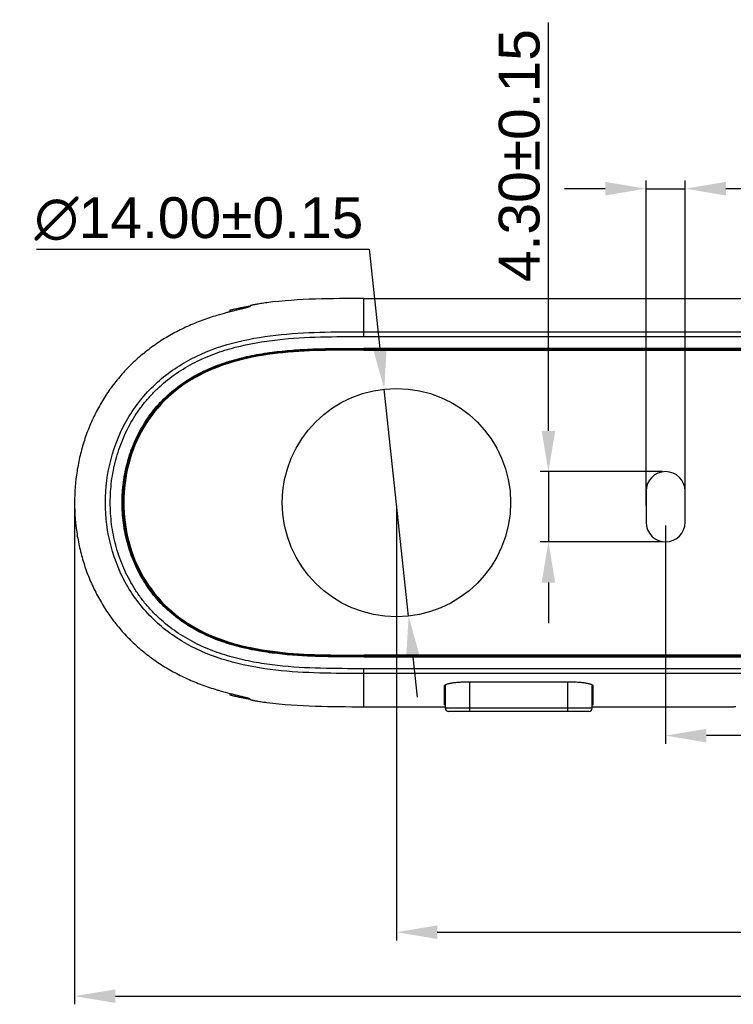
# Model space of a CAD drawing. Header units: millimetres. Extents: x 2556 to 2984, y -1556 to -1254.
# Tile 19 of 53: x 2661 to 2705, y -1418 to -1357. Entities that reach past the tile are written whole.
import ezdxf

# ---------------------------------------------------------------- set-up
doc = ezdxf.new("R2010")
doc.units = ezdxf.units.MM
doc.layers.add('02___PRT_ALL_AXES', color=7, linetype='Continuous')
doc.layers.add('06___PRT_ALL_SURFS', color=7, linetype='Continuous')
doc.styles.add('HANA', font='arial.ttf')
doc.dimstyles.new('HANA$0', dxfattribs={"dimtxt": 2.5, "dimasz": 2.5, "dimexe": 0.5, "dimexo": 0.2, "dimgap": 0.5, "dimtad": 1, "dimzin": 1, "dimdsep": 46, "dimtxsty": 'HANA', "dimcen": 0, "dimclrd": 3, "dimclre": 3, "dimclrt": 4, "dimadec": 0, "dimazin": 0, "dimtfac": 1, "dimtmove": 0, "dimatfit": 3, "dimfxl": 0, "dimtzin": 0, "dimarcsym": 0})
doc.dimstyles.new('HANA$3', dxfattribs={"dimtxt": 2.5, "dimasz": 2.5, "dimexe": 0.5, "dimexo": 0.2, "dimgap": 0.5, "dimtad": 1, "dimtih": 1, "dimtoh": 1, "dimzin": 1, "dimdsep": 46, "dimtxsty": 'HANA', "dimcen": 0, "dimclrd": 3, "dimclre": 3, "dimclrt": 4, "dimadec": 0, "dimazin": 0, "dimtfac": 1, "dimtmove": 0, "dimatfit": 3, "dimfxl": 0, "dimtzin": 0, "dimarcsym": 0})

# ---------------------------------------------------------------- blocks, each defined once
blk = doc.blocks.new('*D37')
at = {"color": 4, "lineweight": -2}
for p, q in [((2662.006, -1371.442), (2682.395, -1371.442)), ((2682.395, -1371.442), (2683.048, -1377.541)), ((2684.806, -1393.947), (2683.315, -1380.027)), ((2685.072, -1396.433), (2685.338, -1398.919))]:
    blk.add_line(p, q, dxfattribs=at)
at = {"color": 4}
for points in [[(2682.634, -1377.586), (2683.463, -1377.497), (2683.315, -1380.027)], [(2685.486, -1396.389), (2684.658, -1396.478), (2684.806, -1393.947)]]:
    blk.add_solid(points, dxfattribs=at)
at = {"layer": 'Defpoints', "color": 0}
for p in [(2683.315, -1380.027), (2684.806, -1393.947)]:
    blk.add_point(p, dxfattribs=at)
at = {"color": 3, "insert": (2671.951, -1369.596), "char_height": 2.5, "attachment_point": 5, "style": 'HANA'}
blk.add_mtext('∅14.00%%p0.15', dxfattribs=at)
blk = doc.blocks.new('*D41')
at = {"color": 7, "lineweight": -2}
for p, q in [((2699.36, -1387.16), (2699.36, -1367.238)), ((2701.76, -1387.16), (2701.76, -1367.238))]:
    blk.add_line(p, q, dxfattribs=at)
at = {"color": 4, "lineweight": -2}
for p, q in [((2696.86, -1367.738), (2694.36, -1367.738)), ((2699.36, -1367.738), (2701.76, -1367.738)), ((2712.772, -1367.738), (2704.26, -1367.738)), ((2728.541, -1367.738), (2712.772, -1367.738))]:
    blk.add_line(p, q, dxfattribs=at)
at = {"color": 4}
for points in [[(2696.86, -1368.155), (2696.86, -1367.322), (2699.36, -1367.738)], [(2704.26, -1367.322), (2704.26, -1368.155), (2701.76, -1367.738)]]:
    blk.add_solid(points, dxfattribs=at)
at = {"layer": 'Defpoints', "color": 0}
for p in [(2701.76, -1367.738), (2699.36, -1387.36), (2701.76, -1387.36)]:
    blk.add_point(p, dxfattribs=at)
at = {"color": 3, "insert": (2720.907, -1365.962), "char_height": 2.5, "attachment_point": 5, "style": 'HANA'}
blk.add_mtext('2.40%%p0.15', dxfattribs=at)
blk = doc.blocks.new('*D42')
at = {"color": 4, "lineweight": -2}
for p, q in [((2693.378, -1382.587), (2693.378, -1357.545)), ((2693.378, -1385.087), (2693.378, -1389.387)), ((2693.378, -1391.887), (2693.378, -1394.387))]:
    blk.add_line(p, q, dxfattribs=at)
at = {"color": 7, "lineweight": -2}
for p, q in [((2700.36, -1385.087), (2692.878, -1385.087)), ((2700.36, -1389.387), (2692.878, -1389.387))]:
    blk.add_line(p, q, dxfattribs=at)
at = {"color": 4}
for points in [[(2692.961, -1382.587), (2693.794, -1382.587), (2693.378, -1385.087)], [(2693.794, -1391.887), (2692.961, -1391.887), (2693.378, -1389.387)]]:
    blk.add_solid(points, dxfattribs=at)
at = {"layer": 'Defpoints', "color": 0}
for p in [(2700.56, -1385.087), (2693.378, -1389.387), (2700.56, -1389.387)]:
    blk.add_point(p, dxfattribs=at)
at = {"color": 3, "insert": (2691.6, -1365.709), "char_height": 2.5, "attachment_point": 5, "rotation": 90, "style": 'HANA'}
blk.add_mtext('4.30%%p0.15', dxfattribs=at)
blk = doc.blocks.new('*D43')
at = {"color": 7, "lineweight": -2}
for p, q in [((2684.06, -1387.187), (2684.06, -1413.825)), ((2734.06, -1387.187), (2734.06, -1413.825))]:
    blk.add_line(p, q, dxfattribs=at)
at = {"color": 4, "lineweight": -2}
for p, q in [((2686.56, -1413.325), (2731.56, -1413.325)), ((2757.816, -1413.325), (2734.06, -1413.325)), ((2775.485, -1413.325), (2757.816, -1413.325))]:
    blk.add_line(p, q, dxfattribs=at)
at = {"color": 4}
for points in [[(2686.56, -1412.909), (2686.56, -1413.742), (2684.06, -1413.325)], [(2731.56, -1413.742), (2731.56, -1412.909), (2734.06, -1413.325)]]:
    blk.add_solid(points, dxfattribs=at)
at = {"layer": 'Defpoints', "color": 0}
for p in [(2684.06, -1386.987), (2734.06, -1386.987), (2734.06, -1413.325)]:
    blk.add_point(p, dxfattribs=at)
at = {"color": 3, "insert": (2766.901, -1411.549), "char_height": 2.5, "attachment_point": 5, "style": 'HANA'}
blk.add_mtext('50.00%%p0.15', dxfattribs=at)
blk = doc.blocks.new('*D46')
at = {"color": 7, "lineweight": -2}
for p, q in [((2709.06, -1387.187), (2709.06, -1401.772)), ((2700.56, -1388.387), (2700.56, -1401.772))]:
    blk.add_line(p, q, dxfattribs=at)
at = {"color": 4, "lineweight": -2}
for p, q in [((2706.56, -1401.272), (2703.06, -1401.272)), ((2759.666, -1401.272), (2709.06, -1401.272)), ((2775.397, -1401.272), (2759.666, -1401.272))]:
    blk.add_line(p, q, dxfattribs=at)
at = {"color": 4}
for points in [[(2703.06, -1400.855), (2703.06, -1401.688), (2700.56, -1401.272)], [(2706.56, -1401.688), (2706.56, -1400.855), (2709.06, -1401.272)]]:
    blk.add_solid(points, dxfattribs=at)
at = {"layer": 'Defpoints', "color": 0}
for p in [(2709.06, -1386.987), (2700.56, -1388.187), (2700.56, -1401.272)]:
    blk.add_point(p, dxfattribs=at)
at = {"color": 3, "insert": (2767.782, -1399.495), "char_height": 2.5, "attachment_point": 5, "style": 'HANA'}
blk.add_mtext('8.50%%p0.15', dxfattribs=at)
blk = doc.blocks.new('*D47')
at = {"color": 4, "lineweight": -2}
for p, q in [((2650.833, -1387.187), (2650.833, -1417.747)), ((2740.292, -1387.187), (2740.292, -1417.747))]:
    blk.add_line(p, q, dxfattribs=at)
at = {"color": 3, "lineweight": -2}
for p, q in [((2653.333, -1417.247), (2737.792, -1417.247)), ((2740.292, -1417.247), (2762.401, -1417.247))]:
    blk.add_line(p, q, dxfattribs=at)
at = {"color": 3}
for points in [[(2653.333, -1416.831), (2653.333, -1417.664), (2650.833, -1417.247)], [(2737.792, -1417.664), (2737.792, -1416.831), (2740.292, -1417.247)]]:
    blk.add_solid(points, dxfattribs=at)
at = {"layer": 'Defpoints', "color": 0}
for p in [(2650.833, -1386.987), (2740.292, -1386.987), (2740.292, -1417.247)]:
    blk.add_point(p, dxfattribs=at)
at = {"color": 3, "insert": (2753.329, -1415.47), "char_height": 2.5, "attachment_point": 5, "style": 'HANA'}
blk.add_mtext('89.46%%p0.30', dxfattribs=at)

msp = doc.modelspace()

# ---------------------------------------------------------------- linework, layer by layer
at = {"color": 7, "linetype": 'Continuous'}
for p, q in [((2682.06, -1376.805), (2682.06, -1374.528)), ((2673.86, -1375.286), (2673.86, -1375.174)), ((2674.791, -1375.037), (2674.769, -1375.06)), ((2674.791, -1375.037), (2674.791, -1375.055)), ((2675.122, -1374.91), (2675.059, -1374.975)), ((2673.858, -1375.286), (2673.844, -1375.29)), ((2682.06, -1376.512), (2736.06, -1376.512)), ((2682.06, -1376.805), (2736.06, -1376.805)), ((2682.06, -1377.527), (2682.06, -1377.564)), ((2736.06, -1377.527), (2682.06, -1377.527)), ((2682.06, -1377.564), (2682.06, -1377.568)), ((2682.06, -1377.634), (2682.06, -1377.568)), ((2682.06, -1377.568), (2736.06, -1377.568)), ((2682.06, -1377.634), (2736.06, -1377.634)), ((2682.019, -1396.41), (2682.019, -1396.34)), ((2736.101, -1396.34), (2682.06, -1396.34)), ((2736.101, -1396.406), (2682.019, -1396.406)), ((2682.019, -1396.41), (2682.06, -1396.41)), ((2682.06, -1396.447), (2682.06, -1396.41)), ((2682.06, -1396.447), (2736.101, -1396.447)), ((2682.06, -1399.487), (2682.06, -1397.17)), ((2736.06, -1397.17), (2682.06, -1397.17)), ((2736.06, -1397.463), (2682.06, -1397.463)), ((2687.06, -1399.587), (2687.06, -1398.156)), ((2688.56, -1399.787), (2688.56, -1397.966)), ((2688.56, -1397.966), (2694.56, -1397.966)), ((2694.56, -1399.787), (2694.56, -1397.966)), ((2696.06, -1399.587), (2696.06, -1398.156)), ((2673.844, -1398.685), (2673.858, -1398.688)), ((2673.86, -1398.801), (2673.86, -1398.689)), ((2687.01, -1399.387), (2687.01, -1398.215)), ((2696.11, -1399.387), (2696.11, -1398.215)), ((2674.769, -1398.915), (2674.791, -1398.937)), ((2674.791, -1398.92), (2674.791, -1398.937)), ((2675.059, -1398.999), (2675.122, -1399.065)), ((2682.06, -1399.5), (2687.06, -1399.5)), ((2696.06, -1399.587), (2687.06, -1399.587)), ((2695.86, -1399.787), (2687.26, -1399.787)), ((2696.06, -1399.5), (2704.56, -1399.5))]:
    msp.add_line(p, q, dxfattribs=at)
for points in [[(2673.86, -1375.174), (2674.163, -1375.102), (2674.455, -1375.039), (2674.757, -1374.978), (2675.068, -1374.92), (2675.12, -1374.911)], [(2675.12, -1399.063), (2675.069, -1399.054), (2674.758, -1398.997), (2674.456, -1398.936), (2674.164, -1398.872), (2673.86, -1398.801)]]:
    msp.add_lwpolyline(points, dxfattribs=at)
for centre, radius, start, end in [((2676.504, -1381.844), 7.026, 101.80109, 102.07869), ((2676.53, -1392.009), 7.15, 257.92388, 258.19665), ((2687.26, -1399.587), 0.2, 180, 270), ((2695.86, -1399.587), 0.2, 270, 0)]:
    msp.add_arc(centre, radius, start, end, dxfattribs=at)
for centre, start_param, end_param in [((2688.56, -1398.695), 3.141593, 3.395939), ((2694.56, -1398.695), -0.254347, 0)]:
    msp.add_ellipse(centre, major_axis=(1.55, 0), ratio=0.075273, start_param=start_param, end_param=end_param, dxfattribs=at)
for points, knots in [([(2682.06, -1374.475), (2681.07, -1374.475), (2679.087, -1374.476), (2677.105, -1374.605), (2676.121, -1374.73)], [0, 0, 0, 0, 0.499569, 1, 1, 1, 1]), ([(2675.059, -1374.975), (2675.058, -1374.977), (2675.055, -1374.979), (2675.048, -1374.982), (2675.04, -1374.986), (2675.023, -1374.992), (2674.996, -1375), (2674.956, -1375.012), (2674.907, -1375.025), (2674.849, -1375.04), (2674.782, -1375.057), (2674.706, -1375.075), (2674.623, -1375.096), (2674.497, -1375.126), (2674.323, -1375.168), (2674.097, -1375.224), (2673.94, -1375.265), (2673.858, -1375.286)], [0, 0, 0, 0, 0.003797, 0.009503, 0.017188, 0.026871, 0.052223, 0.085476, 0.12647, 0.17499, 0.230777, 0.293534, 0.362924, 0.438579, 0.607059, 0.795473, 1, 1, 1, 1]), ([(2673.86, -1375.182), (2673.965, -1375.156), (2674.379, -1375.058), (2674.797, -1374.975), (2675.111, -1374.92)], [0, 0, 0, 0, 0.252389, 1, 1, 1, 1]), ([(2674.791, -1375.037), (2674.791, -1375.037), (2674.793, -1375.035), (2674.798, -1375.033), (2674.804, -1375.031), (2674.815, -1375.027), (2674.834, -1375.021), (2674.862, -1375.014), (2674.896, -1375.005), (2674.937, -1374.995), (2674.983, -1374.985), (2675.016, -1374.977), (2675.034, -1374.974)], [0, 0, 0, 0, 0.011734, 0.030323, 0.055965, 0.088684, 0.175187, 0.289243, 0.429953, 0.596206, 0.786707, 1, 1, 1, 1]), ([(2676.121, -1374.73), (2676.058, -1374.739), (2675.933, -1374.755), (2675.752, -1374.782), (2675.609, -1374.806), (2675.502, -1374.824), (2675.43, -1374.837), (2675.365, -1374.85), (2675.306, -1374.862), (2675.255, -1374.873), (2675.211, -1374.883), (2675.18, -1374.89), (2675.16, -1374.896), (2675.148, -1374.899), (2675.138, -1374.902), (2675.131, -1374.905), (2675.126, -1374.907), (2675.123, -1374.909), (2675.122, -1374.91)], [0, 0, 0, 0, 0.189087, 0.3714, 0.540453, 0.6181, 0.690209, 0.756118, 0.815212, 0.866926, 0.910755, 0.946265, 0.960787, 0.973103, 0.983186, 0.99102, 0.996606, 1, 1, 1, 1]), ([(2673.06, -1375.51), (2672.751, -1375.603), (2672.137, -1375.809), (2671.24, -1376.177), (2670.371, -1376.61), (2669.538, -1377.109), (2668.749, -1377.674), (2668.132, -1378.197), (2667.667, -1378.647), (2667.222, -1379.116), (2666.705, -1379.739), (2666.151, -1380.536), (2665.667, -1381.377), (2665.256, -1382.256), (2664.918, -1383.167), (2664.656, -1384.101), (2664.405, -1385.37), (2664.28, -1386.987), (2664.405, -1388.604), (2664.656, -1389.873), (2664.918, -1390.808), (2665.256, -1391.718), (2665.667, -1392.597), (2666.151, -1393.439), (2666.705, -1394.236), (2667.222, -1394.858), (2667.667, -1395.327), (2668.132, -1395.777), (2668.749, -1396.301), (2669.538, -1396.865), (2670.371, -1397.364), (2671.24, -1397.797), (2672.137, -1398.166), (2672.751, -1398.371), (2673.06, -1398.464)], [0, 0, 0, 0, 0.031255, 0.062509, 0.093763, 0.125015, 0.156268, 0.187519, 0.203148, 0.218778, 0.250029, 0.281281, 0.312532, 0.343784, 0.375036, 0.406289, 0.437541, 0.5, 0.562459, 0.593711, 0.624964, 0.656216, 0.687468, 0.718719, 0.749971, 0.781222, 0.796852, 0.812481, 0.843732, 0.874985, 0.906237, 0.937491, 0.968745, 1, 1, 1, 1]), ([(2673.844, -1375.29), (2673.781, -1375.306), (2673.519, -1375.376), (2673.257, -1375.451), (2673.06, -1375.51)], [0, 0, 0, 0, 0.241537, 1, 1, 1, 1]), ([(2682.06, -1397.463), (2681.159, -1397.463), (2679.357, -1397.462), (2676.657, -1397.31), (2673.987, -1396.848), (2671.437, -1395.906), (2669.192, -1394.351), (2667.486, -1392.215), (2666.453, -1389.69), (2666.11, -1386.987), (2666.453, -1384.284), (2667.486, -1381.759), (2669.192, -1379.623), (2671.437, -1378.069), (2673.987, -1377.126), (2676.657, -1376.664), (2679.357, -1376.512), (2681.159, -1376.512), (2682.06, -1376.512)], [0, 0, 0, 0, 0.062616, 0.125217, 0.18778, 0.250278, 0.312707, 0.375114, 0.437546, 0.5, 0.562454, 0.624885, 0.687291, 0.74972, 0.812218, 0.874782, 0.937384, 1, 1, 1, 1]), ([(2682.06, -1397.17), (2681.178, -1397.17), (2679.415, -1397.169), (2677.211, -1397.05), (2675.464, -1396.806), (2674.169, -1396.529), (2673.115, -1396.201), (2672.297, -1395.872), (2671.499, -1395.497), (2670.548, -1394.934), (2669.682, -1394.247), (2669.055, -1393.626), (2668.621, -1393.127), (2668.223, -1392.598), (2667.746, -1391.856), (2667.252, -1390.867), (2666.828, -1389.611), (2666.574, -1388.31), (2666.489, -1386.987), (2666.574, -1385.664), (2666.828, -1384.363), (2667.252, -1383.107), (2667.746, -1382.118), (2668.223, -1381.376), (2668.621, -1380.847), (2669.055, -1380.348), (2669.682, -1379.727), (2670.548, -1379.041), (2671.499, -1378.478), (2672.297, -1378.102), (2673.115, -1377.773), (2674.59, -1377.315), (2676.772, -1376.949), (2679.415, -1376.805), (2681.178, -1376.805), (2682.06, -1376.805)], [0, 0, 0, 0, 0.062523, 0.125031, 0.15629, 0.187545, 0.218795, 0.234425, 0.250054, 0.281295, 0.312533, 0.328161, 0.343789, 0.359418, 0.375048, 0.406289, 0.437531, 0.468775, 0.50002, 0.531265, 0.562509, 0.593752, 0.624992, 0.640622, 0.65625, 0.671879, 0.687507, 0.718744, 0.749985, 0.765615, 0.781244, 0.812495, 0.874968, 0.937477, 1, 1, 1, 1]), ([(2682.06, -1396.447), (2681.643, -1396.447), (2680.808, -1396.447), (2679.557, -1396.432), (2678.306, -1396.385), (2677.057, -1396.291), (2675.815, -1396.131), (2674.586, -1395.887), (2673.583, -1395.596), (2672.802, -1395.301), (2672.23, -1395.047), (2671.674, -1394.758), (2671.139, -1394.433), (2670.627, -1394.072), (2670.143, -1393.675), (2669.689, -1393.243), (2669.269, -1392.778), (2668.886, -1392.283), (2668.54, -1391.761), (2668.234, -1391.215), (2667.88, -1390.459), (2667.607, -1389.667), (2667.416, -1388.854), (2667.281, -1388.031), (2667.213, -1386.987), (2667.281, -1385.944), (2667.416, -1385.12), (2667.607, -1384.307), (2667.88, -1383.516), (2668.234, -1382.76), (2668.54, -1382.213), (2668.886, -1381.691), (2669.269, -1381.196), (2669.689, -1380.731), (2670.143, -1380.299), (2670.627, -1379.902), (2671.139, -1379.541), (2671.674, -1379.216), (2672.23, -1378.927), (2672.802, -1378.673), (2673.583, -1378.379), (2674.587, -1378.087), (2675.815, -1377.843), (2677.057, -1377.684), (2678.306, -1377.589), (2679.557, -1377.543), (2680.808, -1377.527), (2681.643, -1377.527), (2682.06, -1377.527)], [0, 0, 0, 0, 0.031254, 0.062508, 0.093762, 0.125016, 0.156268, 0.187518, 0.218764, 0.234391, 0.250018, 0.265644, 0.28127, 0.296896, 0.312522, 0.328148, 0.343774, 0.3594, 0.375025, 0.390651, 0.406277, 0.437511, 0.453137, 0.468764, 0.5, 0.531236, 0.546863, 0.562489, 0.593723, 0.609349, 0.624975, 0.6406, 0.656226, 0.671852, 0.687478, 0.703104, 0.71873, 0.734356, 0.749983, 0.765609, 0.781236, 0.812482, 0.843732, 0.874984, 0.906238, 0.937492, 0.968746, 1, 1, 1, 1]), ([(2682.06, -1377.564), (2681.612, -1377.564), (2680.72, -1377.564), (2679.391, -1377.583), (2678.077, -1377.638), (2676.784, -1377.749), (2675.515, -1377.931), (2674.28, -1378.202), (2673.092, -1378.581), (2671.967, -1379.078), (2670.926, -1379.706), (2669.986, -1380.462), (2669.168, -1381.344), (2668.486, -1382.334), (2667.949, -1383.415), (2667.563, -1384.562), (2667.33, -1385.754), (2667.251, -1386.969), (2667.326, -1388.184), (2667.554, -1389.377), (2667.936, -1390.526), (2668.467, -1391.609), (2669.146, -1392.602), (2669.959, -1393.487), (2670.896, -1394.248), (2671.935, -1394.879), (2673.058, -1395.381), (2674.244, -1395.762), (2675.477, -1396.037), (2676.745, -1396.221), (2678.038, -1396.333), (2679.351, -1396.39), (2680.68, -1396.41), (2681.571, -1396.41), (2682.019, -1396.41)], [0, 0, 0, 0, 0.033719, 0.067061, 0.100019, 0.132566, 0.164695, 0.196358, 0.227561, 0.258302, 0.288674, 0.318779, 0.34878, 0.378802, 0.40893, 0.439201, 0.469591, 0.500051, 0.530512, 0.560905, 0.591181, 0.621314, 0.651336, 0.681335, 0.711438, 0.741801, 0.772528, 0.803714, 0.835363, 0.867479, 0.900017, 0.932963, 0.966292, 1, 1, 1, 1]), ([(2682.019, -1396.406), (2681.604, -1396.406), (2680.773, -1396.406), (2679.527, -1396.39), (2678.281, -1396.343), (2677.038, -1396.248), (2675.801, -1396.088), (2674.578, -1395.843), (2673.579, -1395.552), (2672.802, -1395.257), (2672.232, -1395.003), (2671.68, -1394.714), (2671.147, -1394.39), (2670.638, -1394.029), (2670.156, -1393.633), (2669.706, -1393.202), (2669.289, -1392.738), (2668.908, -1392.244), (2668.564, -1391.724), (2668.261, -1391.179), (2667.91, -1390.425), (2667.573, -1389.439), (2667.332, -1388.214), (2667.254, -1386.967), (2667.323, -1385.928), (2667.46, -1385.108), (2667.652, -1384.299), (2667.925, -1383.512), (2668.279, -1382.76), (2668.586, -1382.216), (2668.931, -1381.697), (2669.315, -1381.205), (2669.734, -1380.743), (2670.187, -1380.314), (2670.671, -1379.921), (2671.181, -1379.562), (2671.715, -1379.24), (2672.269, -1378.954), (2672.84, -1378.702), (2673.423, -1378.483), (2674.018, -1378.295), (2674.821, -1378.082), (2675.841, -1377.88), (2677.078, -1377.722), (2678.321, -1377.629), (2679.567, -1377.583), (2680.814, -1377.568), (2681.645, -1377.568), (2682.06, -1377.568)], [0, 0, 0, 0, 0.031254, 0.062509, 0.093763, 0.125017, 0.156269, 0.187518, 0.218764, 0.234392, 0.250018, 0.265645, 0.281271, 0.296898, 0.312524, 0.328149, 0.343775, 0.359401, 0.375027, 0.390653, 0.406279, 0.437513, 0.468749, 0.499985, 0.531222, 0.546849, 0.562475, 0.593709, 0.609335, 0.624961, 0.640587, 0.656213, 0.671838, 0.687464, 0.70309, 0.718717, 0.734343, 0.74997, 0.765597, 0.781224, 0.796852, 0.81248, 0.84373, 0.874982, 0.906236, 0.937491, 0.968746, 1, 1, 1, 1]), ([(2682.06, -1377.634), (2681.158, -1377.634), (2679.374, -1377.635), (2676.766, -1377.783), (2674.259, -1378.221), (2671.943, -1379.084), (2669.963, -1380.461), (2668.468, -1382.334), (2667.551, -1384.57), (2667.244, -1386.987), (2667.551, -1389.404), (2668.468, -1391.64), (2669.963, -1393.513), (2671.943, -1394.891), (2674.258, -1395.753), (2676.766, -1396.191), (2679.374, -1396.34), (2681.158, -1396.34), (2682.06, -1396.34)], [0, 0, 0, 0, 0.0625, 0.125, 0.1875, 0.25, 0.3125, 0.375, 0.4375, 0.5, 0.5625, 0.625, 0.6875, 0.75, 0.8125, 0.875, 0.9375, 1, 1, 1, 1]), ([(2687.01, -1398.215), (2687.01, -1398.212), (2687.012, -1398.203), (2687.018, -1398.192), (2687.027, -1398.18), (2687.04, -1398.169), (2687.057, -1398.158), (2687.086, -1398.142), (2687.131, -1398.122), (2687.195, -1398.101), (2687.273, -1398.08), (2687.363, -1398.061), (2687.464, -1398.042), (2687.576, -1398.025), (2687.744, -1398.004), (2687.971, -1397.984), (2688.26, -1397.969), (2688.459, -1397.966), (2688.56, -1397.966)], [0, 0, 0, 0, 0.007157, 0.015056, 0.024213, 0.034955, 0.047474, 0.061878, 0.096523, 0.139028, 0.189238, 0.246836, 0.311391, 0.382376, 0.459182, 0.627462, 0.810051, 1, 1, 1, 1]), ([(2694.56, -1397.966), (2694.662, -1397.966), (2694.861, -1397.969), (2695.149, -1397.984), (2695.376, -1398.004), (2695.544, -1398.025), (2695.656, -1398.042), (2695.758, -1398.061), (2695.847, -1398.08), (2695.925, -1398.101), (2695.99, -1398.122), (2696.035, -1398.142), (2696.063, -1398.158), (2696.08, -1398.169), (2696.093, -1398.18), (2696.103, -1398.192), (2696.109, -1398.203), (2696.11, -1398.212), (2696.11, -1398.215)], [0, 0, 0, 0, 0.189949, 0.372538, 0.540818, 0.617624, 0.688609, 0.753164, 0.810762, 0.860972, 0.903477, 0.938122, 0.952526, 0.965045, 0.975787, 0.984944, 0.992843, 1, 1, 1, 1]), ([(2673.06, -1398.464), (2673.127, -1398.484), (2673.387, -1398.561), (2673.649, -1398.633), (2673.844, -1398.685)], [0, 0, 0, 0, 0.256026, 1, 1, 1, 1]), ([(2673.858, -1398.688), (2673.94, -1398.71), (2674.097, -1398.75), (2674.323, -1398.806), (2674.497, -1398.848), (2674.623, -1398.879), (2674.706, -1398.899), (2674.782, -1398.918), (2674.849, -1398.934), (2674.907, -1398.949), (2674.956, -1398.963), (2674.996, -1398.974), (2675.023, -1398.983), (2675.04, -1398.989), (2675.048, -1398.992), (2675.055, -1398.996), (2675.058, -1398.998), (2675.059, -1398.999)], [0, 0, 0, 0, 0.204527, 0.392941, 0.561421, 0.637076, 0.706467, 0.769223, 0.82501, 0.87353, 0.914524, 0.947777, 0.973129, 0.982812, 0.990497, 0.996203, 1, 1, 1, 1]), ([(2675.111, -1399.054), (2675.007, -1399.036), (2674.588, -1398.959), (2674.171, -1398.869), (2673.86, -1398.793)], [0, 0, 0, 0, 0.247704, 1, 1, 1, 1]), ([(2675.034, -1399.001), (2675.016, -1398.997), (2674.983, -1398.99), (2674.937, -1398.979), (2674.896, -1398.969), (2674.862, -1398.961), (2674.834, -1398.953), (2674.815, -1398.947), (2674.804, -1398.943), (2674.798, -1398.941), (2674.793, -1398.939), (2674.791, -1398.938), (2674.791, -1398.937)], [0, 0, 0, 0, 0.213294, 0.403794, 0.570047, 0.710758, 0.824813, 0.911316, 0.944035, 0.969677, 0.988266, 1, 1, 1, 1]), ([(2675.122, -1399.065), (2675.123, -1399.066), (2675.126, -1399.067), (2675.131, -1399.069), (2675.138, -1399.072), (2675.148, -1399.075), (2675.16, -1399.079), (2675.18, -1399.084), (2675.211, -1399.092), (2675.255, -1399.102), (2675.306, -1399.112), (2675.365, -1399.124), (2675.43, -1399.137), (2675.502, -1399.15), (2675.609, -1399.169), (2675.752, -1399.192), (2675.933, -1399.219), (2676.058, -1399.236), (2676.121, -1399.244)], [0, 0, 0, 0, 0.003394, 0.00898, 0.016814, 0.026897, 0.039213, 0.053735, 0.089245, 0.133074, 0.184788, 0.243882, 0.309791, 0.3819, 0.459547, 0.6286, 0.810913, 1, 1, 1, 1]), ([(2676.121, -1399.244), (2677.105, -1399.369), (2679.087, -1399.498), (2681.07, -1399.499), (2682.06, -1399.5)], [0, 0, 0, 0, 0.500433, 1, 1, 1, 1]), ([(2687.06, -1399.399), (2687.053, -1399.399), (2687.043, -1399.397), (2687.03, -1399.395), (2687.023, -1399.394), (2687.018, -1399.392), (2687.014, -1399.391), (2687.011, -1399.389), (2687.01, -1399.388), (2687.01, -1399.387)], [0, 0, 0, 0, 0.419939, 0.586442, 0.723945, 0.832631, 0.913038, 0.966806, 1, 1, 1, 1]), ([(2696.11, -1399.387), (2696.11, -1399.388), (2696.109, -1399.389), (2696.107, -1399.391), (2696.103, -1399.392), (2696.097, -1399.394), (2696.09, -1399.395), (2696.078, -1399.397), (2696.068, -1399.399), (2696.06, -1399.399)], [0, 0, 0, 0, 0.033194, 0.086962, 0.167369, 0.276055, 0.413558, 0.580061, 1, 1, 1, 1]), ([(2704.56, -1399.5), (2704.58, -1399.5), (2704.618, -1399.499), (2704.674, -1399.499), (2704.717, -1399.498), (2704.75, -1399.498), (2704.772, -1399.497), (2704.791, -1399.496), (2704.809, -1399.496), (2704.824, -1399.495), (2704.836, -1399.494), (2704.846, -1399.493), (2704.853, -1399.493), (2704.857, -1399.492), (2704.859, -1399.492), (2704.86, -1399.491), (2704.86, -1399.491), (2704.86, -1399.491)], [0, 0, 0, 0, 0.194782, 0.38207, 0.554676, 0.633374, 0.705977, 0.771788, 0.830175, 0.880583, 0.922533, 0.955633, 0.979589, 0.988082, 0.994245, 0.998124, 1, 1, 1, 1])]:
    msp.add_open_spline(points, degree=3, knots=knots, dxfattribs=at)
at = {"layer": '02___PRT_ALL_AXES', "color": 7, "linetype": 'Continuous'}
for p, q in [((2699.36, -1386.287), (2699.36, -1388.187)), ((2701.76, -1388.187), (2701.76, -1386.287))]:
    msp.add_line(p, q, dxfattribs=at)
msp.add_circle((2684.06, -1386.987), 7, dxfattribs=at)
for centre, start, end in [((2700.56, -1386.287), 0, 180), ((2700.56, -1388.187), 180, 0)]:
    msp.add_arc(centre, 1.2, start, end, dxfattribs=at)
at = {"layer": '06___PRT_ALL_SURFS', "color": 7, "linetype": 'Continuous'}
for p, q in [((2682.06, -1374.528), (2682.06, -1374.475)), ((2682.06, -1374.475), (2736.06, -1374.475)), ((2682.06, -1399.5), (2682.06, -1399.487))]:
    msp.add_line(p, q, dxfattribs=at)

# ---------------------------------------------------------------- dimensions: what is measured, and where the dimension line sits
at = {"color": 3}
for base, p1, p2, angle, dimstyle, picture, middle, dimtype in [((2693.378, -1389.387), (2700.56, -1385.087), (2700.56, -1389.387), 90, 'HANA$0', '*D42', (2693.378, -1365.709), 160), ((2701.76, -1367.738), (2699.36, -1387.36), (2701.76, -1387.36), 0, 'HANA$3', '*D41', (2720.907, -1367.738), 161)]:
    dim = msp.add_linear_dim(base=base, p1=p1, p2=p2, angle=angle, dimstyle=dimstyle, override={"dimclrd": 4, "dimclre": 7, "dimclrt": 3, "dimtol": 1, "dimtp": 0.15, "dimtm": 0.15, "dimtfillclr": 3}, dxfattribs=at)
    dim.commit()
    dim.dimension.update_dxf_attribs({"geometry": picture, "text_midpoint": middle, "dimtype": dimtype})
dim = msp.add_diameter_dim_2p(p1=(2684.806, -1393.947), p2=(2683.315, -1380.027), dimstyle='HANA$3', override={"dimclrd": 4, "dimclre": 7, "dimclrt": 3, "dimtol": 1, "dimtp": 0.15, "dimtm": 0.15, "dimtfillclr": 3}, dxfattribs=at)
dim.commit()
dim.dimension.update_dxf_attribs({"geometry": '*D37', "text_midpoint": (2671.951, -1371.442), "dimtype": 163})
dim = msp.add_linear_dim(base=(2753.79, -1417.247), p1=(2664.33, -1386.987), p2=(2753.79, -1386.987), dimstyle='HANA$0', override={"dimclre": 4, "dimclrt": 3, "dimtol": 1, "dimtp": 0.3, "dimtm": 0.3, "dimtfillclr": 3}, dxfattribs=at)
dim.commit()
dim.dimension.update_dxf_attribs({"geometry": '*D47', "text_midpoint": (2766.827, -1417.247), "dimtype": 160, "insert": (13.498, 0)})
for base, p1, p2, picture, middle in [((2734.06, -1413.325), (2684.06, -1386.987), (2734.06, -1386.987), '*D43', (2766.901, -1413.325)), ((2700.56, -1401.272), (2709.06, -1386.987), (2700.56, -1388.187), '*D46', (2767.782, -1401.272))]:
    dim = msp.add_linear_dim(base=base, p1=p1, p2=p2, dimstyle='HANA$3', override={"dimclrd": 4, "dimclre": 7, "dimclrt": 3, "dimtol": 1, "dimtp": 0.15, "dimtm": 0.15, "dimtfillclr": 3}, dxfattribs=at)
    dim.commit()
    dim.dimension.update_dxf_attribs({"geometry": picture, "text_midpoint": middle, "dimtype": 160})

doc.saveas('drawing.dxf')
